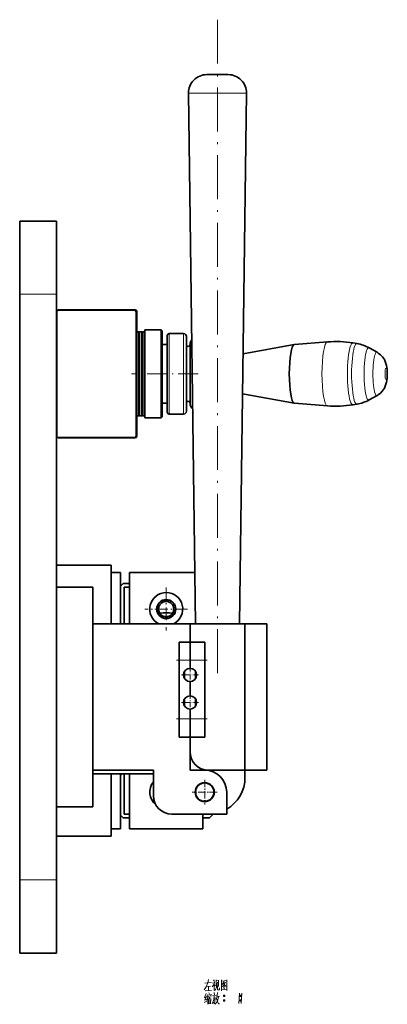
# Model space of a CAD drawing. Extents: x -161 to 1343, y -181 to 611.
# Tile 4 of 8: x 639 to 739, y 15 to 284. Entities that reach past the tile are written whole.
import ezdxf

# ---------------------------------------------------------------- set-up
doc = ezdxf.new("R2010")
doc.units = 0
doc.linetypes.add('DASHDOT', pattern=[18.5, 12, -3, 0.5, -3])

msp = doc.modelspace()

# ---------------------------------------------------------------- linework, layer by layer
at = {"color": 7, "linetype": 'DASHDOT', "lineweight": 13}
msp.add_line((692.58, 283.5), (692.58, 103.5), dxfattribs=at)
at = {"color": 7, "lineweight": 35, "ltscale": 0.071591}
msp.add_line((692.51, 268.5), (689.65, 268.5), dxfattribs=at)
at = {"color": 7, "lineweight": 35, "ltscale": 0.075053}
msp.add_line((695.51, 268.5), (692.51, 268.5), dxfattribs=at)
at = {"color": 7, "lineweight": 13, "ltscale": 0.193631}
msp.add_line((692.39, 263.43), (684.65, 263.43), dxfattribs=at)
at = {"color": 7, "lineweight": 35}
for p, q in [((686.58, 118.5), (684.65, 263.43)), ((698.58, 118.5), (700.51, 263.43)), ((638.58, 208.5), (638.58, 228.5)), ((648.58, 208.5), (648.58, 228.5)), ((638.58, 208.5), (638.58, 48.5)), ((648.58, 208.5), (648.58, 48.5)), ((648.68, 169.85), (648.68, 203.65)), ((649.08, 204.25), (670.08, 204.25)), ((649.18, 204.15), (669.88, 204.15)), ((670.38, 203.65), (670.38, 169.85)), ((670.58, 203.75), (670.58, 169.75)), ((670.08, 169.25), (649.08, 169.25)), ((669.88, 169.35), (649.18, 169.35)), ((658.58, 128.5), (658.58, 68.5)), ((685.08, 118.5), (658.58, 118.5)), ((658.58, 118.5), (658.58, 78.5)), ((700.08, 118.5), (700.08, 78.5)), ((706.08, 118.5), (706.08, 78.5)), ((682.08, 87.5), (682.08, 113.5)), ((689.08, 113.5), (689.08, 87.5)), ((688.58, 62.5), (668.58, 62.5)), ((638.58, 28.5), (638.58, 48.5)), ((648.58, 28.5), (648.58, 48.5))]:
    msp.add_line(p, q, dxfattribs=at)
at = {"color": 7, "lineweight": 13, "ltscale": 0.202991}
msp.add_line((700.51, 263.43), (692.39, 263.43), dxfattribs=at)
at = {"color": 7, "lineweight": 35, "ltscale": 0.25}
for p, q in [((638.58, 228.5), (648.58, 228.5)), ((648.58, 128.5), (658.58, 128.5)), ((700.08, 78.5), (690.08, 78.5)), ((648.58, 68.5), (658.58, 68.5)), ((638.58, 28.5), (648.58, 28.5))]:
    msp.add_line(p, q, dxfattribs=at)
at = {"color": 7, "lineweight": 13, "ltscale": 0.25}
for p, q in [((638.58, 208.5), (648.58, 208.5)), ((638.58, 48.5), (648.58, 48.5))]:
    msp.add_line(p, q, dxfattribs=at)
at = {"color": 7, "lineweight": 35, "ltscale": 0.012498}
msp.add_line((671.08, 198.25), (670.58, 198.25), dxfattribs=at)
at = {"color": 7, "lineweight": 35, "ltscale": 0.2875}
for p, q in [((671.08, 186.75), (671.08, 198.25)), ((671.28, 186.75), (671.28, 198.25)), ((671.88, 186.75), (671.88, 198.25)), ((672.08, 186.75), (672.08, 198.25)), ((672.68, 186.75), (672.68, 198.25)), ((671.08, 175.25), (671.08, 186.75)), ((671.28, 175.25), (671.28, 186.75)), ((671.88, 175.25), (671.88, 186.75)), ((672.08, 175.25), (672.08, 186.75)), ((672.68, 175.25), (672.68, 186.75))]:
    msp.add_line(p, q, dxfattribs=at)
at = {"color": 7, "lineweight": 35, "ltscale": 0.003536}
for p, q in [((671.18, 198.15), (671.08, 198.25)), ((671.98, 198.15), (671.88, 198.25)), ((671.18, 175.35), (671.08, 175.25)), ((671.98, 175.35), (671.88, 175.25))]:
    msp.add_line(p, q, dxfattribs=at)
at = {"color": 7, "lineweight": 35, "ltscale": 0.003535}
for p, q in [((671.18, 198.15), (671.28, 198.25)), ((671.98, 198.15), (672.08, 198.25)), ((672.78, 198.15), (672.68, 198.25)), ((671.18, 175.35), (671.28, 175.25)), ((671.98, 175.35), (672.08, 175.25)), ((672.78, 175.35), (672.68, 175.25))]:
    msp.add_line(p, q, dxfattribs=at)
at = {"color": 7, "lineweight": 35, "ltscale": 0.285}
for p, q in [((671.18, 186.75), (671.18, 198.15)), ((671.98, 186.75), (671.98, 198.15)), ((671.18, 175.35), (671.18, 186.75)), ((671.98, 175.35), (671.98, 186.75))]:
    msp.add_line(p, q, dxfattribs=at)
at = {"color": 7, "lineweight": 35, "ltscale": 0.014999}
for p, q in [((671.88, 198.25), (671.28, 198.25)), ((671.88, 175.25), (671.28, 175.25))]:
    msp.add_line(p, q, dxfattribs=at)
at = {"color": 7, "lineweight": 35, "ltscale": 0.015001}
for p, q in [((672.68, 198.25), (672.08, 198.25)), ((672.68, 175.25), (672.08, 175.25))]:
    msp.add_line(p, q, dxfattribs=at)
at = {"color": 7, "lineweight": 35, "ltscale": 0.3}
for p, q in [((672.78, 186.75), (672.78, 198.75)), ((677.23, 186.75), (677.23, 198.75)), ((672.78, 174.75), (672.78, 186.75)), ((677.23, 174.75), (677.23, 186.75))]:
    msp.add_line(p, q, dxfattribs=at)
at = {"color": 7, "lineweight": 35, "ltscale": 0.11125}
for p, q in [((677.23, 198.75), (672.78, 198.75)), ((677.23, 174.75), (672.78, 174.75))]:
    msp.add_line(p, q, dxfattribs=at)
at = {"color": 7, "lineweight": 35, "ltscale": 0.008839}
for p, q in [((677.48, 198.5), (677.23, 198.75)), ((677.48, 175), (677.23, 174.75))]:
    msp.add_line(p, q, dxfattribs=at)
at = {"color": 7, "lineweight": 35, "ltscale": 0.29375}
for p, q in [((677.48, 186.75), (677.48, 198.5)), ((677.48, 175), (677.48, 186.75))]:
    msp.add_line(p, q, dxfattribs=at)
at = {"color": 7, "lineweight": 35, "ltscale": 0.261888}
for p, q in [((678.88, 186.75), (678.88, 197.23)), ((678.88, 176.27), (678.88, 186.75))]:
    msp.add_line(p, q, dxfattribs=at)
at = {"color": 7, "lineweight": 13, "ltscale": 0.275}
for p, q in [((679.38, 186.75), (679.38, 197.75)), ((683.33, 186.75), (683.33, 197.75)), ((679.38, 175.75), (679.38, 186.75)), ((683.33, 175.75), (683.33, 186.75))]:
    msp.add_line(p, q, dxfattribs=at)
at = {"color": 7, "lineweight": 35, "ltscale": 0.09875}
for p, q in [((683.33, 197.75), (679.38, 197.75)), ((683.33, 175.75), (679.38, 175.75))]:
    msp.add_line(p, q, dxfattribs=at)
at = {"color": 7, "lineweight": 35, "ltscale": 0.25625}
for p, q in [((684.08, 186.75), (684.08, 197)), ((684.08, 176.5), (684.08, 186.75))]:
    msp.add_line(p, q, dxfattribs=at)
at = {"color": 7, "lineweight": 35, "ltscale": 0.034999}
for p, q in [((678.88, 194.75), (677.48, 194.75)), ((678.88, 178.75), (677.48, 178.75))]:
    msp.add_line(p, q, dxfattribs=at)
at = {"color": 7, "lineweight": 35, "ltscale": 0.204522}
for p, q in [((685.08, 186.75), (685.08, 194.93)), ((685.08, 178.57), (685.08, 186.75))]:
    msp.add_line(p, q, dxfattribs=at)
at = {"color": 7, "lineweight": 35, "ltscale": 0.354482}
msp.add_line((699.56, 192.26), (713.52, 194.75), dxfattribs=at)
at = {"color": 7, "lineweight": 35, "ltscale": 0.226519}
for p, q in [((713.55, 194.75), (722.58, 195.47)), ((713.55, 178.75), (722.58, 178.03))]:
    msp.add_line(p, q, dxfattribs=at)
at = {"color": 7, "lineweight": 35, "ltscale": 0.027931}
for p, q in [((730.66, 195.02), (729.56, 195.2)), ((730.66, 178.48), (729.56, 178.3))]:
    msp.add_line(p, q, dxfattribs=at)
at = {"color": 7, "lineweight": 35, "ltscale": 0.062286}
for p, q in [((736.13, 192.65), (733.96, 193.87)), ((736.13, 180.85), (733.96, 179.63))]:
    msp.add_line(p, q, dxfattribs=at)
at = {"color": 7, "linetype": 'DASHDOT', "lineweight": 13, "ltscale": 0.456509}
msp.add_line((687.32, 186.75), (669.06, 186.75), dxfattribs=at)
at = {"color": 7, "lineweight": 35, "ltscale": 0.358203}
msp.add_line((699.42, 181.27), (713.52, 178.75), dxfattribs=at)
at = {"color": 7, "lineweight": 35, "ltscale": 0.0125}
msp.add_line((671.08, 175.25), (670.58, 175.25), dxfattribs=at)
at = {"color": 7, "lineweight": 35, "ltscale": 0.375}
for p, q in [((663.58, 134.5), (648.58, 134.5)), ((700.08, 118.5), (685.08, 118.5)), ((668.58, 77.5), (668.58, 62.5)), ((680.08, 66.5), (695.08, 66.5)), ((663.58, 60.5), (648.58, 60.5))]:
    msp.add_line(p, q, dxfattribs=at)
at = {"color": 7, "lineweight": 35, "ltscale": 0.399999}
msp.add_line((663.58, 118.5), (663.58, 134.5), dxfattribs=at)
at = {"color": 7, "lineweight": 35, "ltscale": 0.062498}
for p, q in [((663.58, 132.5), (666.08, 132.5)), ((663.58, 62.5), (666.08, 62.5))]:
    msp.add_line(p, q, dxfattribs=at)
at = {"color": 7, "lineweight": 35, "ltscale": 0.349998}
for p, q in [((666.08, 118.5), (666.08, 132.5)), ((668.58, 118.5), (668.58, 132.5))]:
    msp.add_line(p, q, dxfattribs=at)
at = {"color": 7, "lineweight": 35, "ltscale": 0.445335}
msp.add_line((668.58, 132.5), (686.39, 132.5), dxfattribs=at)
at = {"color": 7, "lineweight": 35, "ltscale": 0.024749}
for p, q in [((666.08, 128.8), (666.78, 129.5)), ((666.78, 65.5), (666.08, 66.2)), ((691.08, 66.2), (690.38, 65.5))]:
    msp.add_line(p, q, dxfattribs=at)
at = {"color": 7, "lineweight": 35, "ltscale": 0.045001}
for p, q in [((666.78, 129.5), (668.58, 129.5)), ((668.58, 65.5), (666.78, 65.5))]:
    msp.add_line(p, q, dxfattribs=at)
at = {"color": 7, "lineweight": 35, "ltscale": 0.257497}
msp.add_line((666.08, 118.5), (666.08, 128.8), dxfattribs=at)
at = {"color": 7, "lineweight": 35, "ltscale": 0.0375}
for p, q in [((667.08, 128.5), (668.58, 128.5)), ((668.58, 66.5), (667.08, 66.5))]:
    msp.add_line(p, q, dxfattribs=at)
at = {"color": 7, "lineweight": 35, "ltscale": 0.249998}
msp.add_line((667.08, 118.5), (667.08, 128.5), dxfattribs=at)
at = {"color": 7, "linetype": 'DASHDOT', "lineweight": 13, "ltscale": 0.2925}
for p, q in [((678.58, 128.35), (678.58, 116.65)), ((684.43, 122.5), (672.73, 122.5))]:
    msp.add_line(p, q, dxfattribs=at)
at = {"color": 7, "lineweight": 35, "ltscale": 0.125}
for p, q in [((685.08, 118.5), (685.08, 113.5)), ((685.08, 118.5), (685.08, 113.5)), ((685.08, 108.5), (685.08, 113.5)), ((685.08, 113.5), (685.08, 108.5)), ((685.08, 87.5), (685.08, 92.5)), ((685.08, 92.5), (685.08, 87.5)), ((685.08, 83.5), (685.08, 78.5)), ((658.58, 77.5), (663.58, 77.5))]:
    msp.add_line(p, q, dxfattribs=at)
at = {"color": 7, "lineweight": 35, "ltscale": 0.15}
for p, q in [((700.08, 118.5), (706.08, 118.5)), ((700.08, 78.5), (706.08, 78.5)), ((695.08, 66.5), (695.08, 72.5))]:
    msp.add_line(p, q, dxfattribs=at)
at = {"color": 7, "lineweight": 35, "ltscale": 0.075}
for p, q in [((685.08, 113.5), (682.08, 113.5)), ((685.08, 87.5), (682.08, 87.5)), ((687.08, 66.5), (690.08, 66.5))]:
    msp.add_line(p, q, dxfattribs=at)
at = {"color": 7, "lineweight": 35, "ltscale": 0.1}
for p, q in [((685.08, 113.5), (689.08, 113.5)), ((685.08, 87.5), (685.08, 83.5)), ((685.08, 87.5), (689.08, 87.5)), ((689.08, 78.5), (685.08, 78.5))]:
    msp.add_line(p, q, dxfattribs=at)
at = {"color": 7, "linetype": 'DASHDOT', "lineweight": 13, "ltscale": 0.210001}
for p, q in [((681.38, 108.5), (689.78, 108.5)), ((681.38, 92.5), (689.78, 92.5))]:
    msp.add_line(p, q, dxfattribs=at)
at = {"color": 7, "lineweight": 13, "ltscale": 0.075}
for p, q in [((685.08, 108.5), (682.08, 108.5)), ((685.08, 92.5), (682.08, 92.5))]:
    msp.add_line(p, q, dxfattribs=at)
at = {"color": 7, "lineweight": 35, "ltscale": 0.055}
for p, q in [((685.08, 108.5), (685.08, 106.3)), ((685.08, 106.3), (685.08, 108.5))]:
    msp.add_line(p, q, dxfattribs=at)
at = {"color": 7, "lineweight": 13, "ltscale": 0.1}
for p, q in [((685.08, 108.5), (689.08, 108.5)), ((685.08, 92.5), (689.08, 92.5))]:
    msp.add_line(p, q, dxfattribs=at)
at = {"color": 7, "lineweight": 35, "ltscale": 0.049746}
for p, q in [((683.58, 105.49), (683.58, 103.51)), ((683.58, 97.99), (683.58, 96.01))]:
    msp.add_line(p, q, dxfattribs=at)
at = {"color": 7, "linetype": 'DASHDOT', "lineweight": 13, "ltscale": 0.117}
for p, q in [((685.08, 106.84), (685.08, 102.16)), ((687.42, 104.5), (682.74, 104.5)), ((687.42, 97), (682.74, 97)), ((685.08, 99.34), (685.08, 94.66))]:
    msp.add_line(p, q, dxfattribs=at)
at = {"color": 7, "lineweight": 35, "ltscale": 0.049753}
for p, q in [((686.58, 105.5), (686.58, 103.5)), ((686.58, 98), (686.58, 96))]:
    msp.add_line(p, q, dxfattribs=at)
at = {"color": 7, "lineweight": 35, "ltscale": 0.0975}
for p, q in [((685.08, 102.7), (685.08, 98.8)), ((685.08, 98.8), (685.08, 102.7))]:
    msp.add_line(p, q, dxfattribs=at)
at = {"color": 7, "lineweight": 35, "ltscale": 0.0675}
for p, q in [((685.08, 95.2), (685.08, 92.5)), ((685.08, 92.5), (685.08, 95.2))]:
    msp.add_line(p, q, dxfattribs=at)
at = {"color": 7, "lineweight": 35, "ltscale": 0.225}
msp.add_line((685.08, 87.5), (685.08, 78.5), dxfattribs=at)
at = {"color": 7, "lineweight": 35, "ltscale": 0.4125}
msp.add_line((675.08, 78.5), (658.58, 78.5), dxfattribs=at)
at = {"color": 7, "lineweight": 35, "ltscale": 0.175}
msp.add_line((675.08, 78.5), (675.08, 71.5), dxfattribs=at)
at = {"color": 7, "lineweight": 35, "ltscale": 0.05}
msp.add_line((700.08, 76.5), (700.08, 78.5), dxfattribs=at)
at = {"color": 7, "lineweight": 35, "ltscale": 0.425}
msp.add_line((663.58, 77.5), (663.58, 60.5), dxfattribs=at)
at = {"color": 7, "lineweight": 35, "ltscale": 0.287502}
msp.add_line((663.58, 77.5), (675.08, 77.5), dxfattribs=at)
at = {"color": 7, "lineweight": 35, "ltscale": 0.017678}
msp.add_line((666.08, 77), (666.58, 77.5), dxfattribs=at)
at = {"color": 7, "lineweight": 35, "ltscale": 0.375001}
msp.add_line((666.08, 62.5), (666.08, 77.5), dxfattribs=at)
at = {"color": 7, "lineweight": 35, "ltscale": 0.27}
msp.add_line((666.08, 66.2), (666.08, 77), dxfattribs=at)
at = {"color": 7, "lineweight": 35, "ltscale": 0.275001}
msp.add_line((667.08, 66.5), (667.08, 77.5), dxfattribs=at)
at = {"color": 7, "linetype": 'DASHDOT', "lineweight": 13, "ltscale": 0.169}
for p, q in [((689.08, 75.88), (689.08, 69.12)), ((692.46, 72.5), (685.7, 72.5))]:
    msp.add_line(p, q, dxfattribs=at)
at = {"color": 7, "lineweight": 35, "ltscale": 0.100001}
msp.add_line((688.58, 66.5), (688.58, 62.5), dxfattribs=at)
at = {"color": 7, "lineweight": 35, "ltscale": 0.044998}
msp.add_line((690.38, 65.5), (688.58, 65.5), dxfattribs=at)
at = {"color": 7, "lineweight": 35, "ltscale": 0.007502}
msp.add_line((691.08, 66.5), (691.08, 66.2), dxfattribs=at)
at = {"color": 7, "lineweight": 35}
for points in [[(738.93, 186.75), (738.86, 188.06), (738.71, 189.04), (738.47, 189.86), (738.12, 190.64), (737.62, 191.38), (737.06, 191.98), (736.46, 192.45), (736.13, 192.65)], [(738.93, 186.75), (738.86, 185.44), (738.71, 184.46), (738.47, 183.64), (738.12, 182.86), (737.62, 182.12), (737.06, 181.52), (736.46, 181.05), (736.13, 180.85)]]:
    msp.add_lwpolyline(points, dxfattribs=at)
at = {"color": 7, "lineweight": 13}
for points in [[(689.45, 19.33), (688.89, 18.45)], [(689.1, 20.31), (690.92, 20.45)], [(689.91, 20.38), (689.45, 19.33)], [(689.59, 19.4), (690.68, 19.5)], [(690.12, 21.32), (689.91, 20.38)], [(690.12, 19.43), (690.08, 18.24)], [(691.8, 20.55), (691.62, 20.06), (691.13, 19.33)], [(691.17, 20.34), (691.73, 20.41)], [(691.45, 21.22), (691.73, 20.8)], [(691.62, 20.06), (691.62, 18.28)], [(691.62, 19.89), (691.94, 19.57)], [(692.01, 18.56), (692.25, 18.91)], [(692.22, 21.18), (692.22, 19.5)], [(692.88, 21.01), (692.22, 20.94)], [(692.43, 19.54), (692.25, 18.91)], [(692.53, 20.59), (692.43, 19.54)], [(692.57, 18.56), (692.57, 19.64)], [(692.81, 19.43), (692.88, 21.11)], [(693.13, 19.08), (693.13, 18.45)], [(693.65, 21.22), (693.65, 19.75), (693.65, 18.24)], [(693.65, 21.18), (693.65, 19.78), (693.65, 18.38)], [(695.12, 21.04), (693.65, 20.9)], [(693.72, 19.29), (694.21, 19.71)], [(694.42, 20.76), (693.86, 19.96)], [(694.18, 20.2), (694.88, 19.47)], [(694.18, 19.12), (694.53, 18.73)], [(694.21, 20.41), (694.67, 20.48)], [(694.21, 19.71), (694.42, 19.99)], [(694.28, 19.5), (694.53, 19.22)], [(694.42, 19.99), (694.77, 20.62)], [(694.88, 19.47), (695.05, 19.5)], [(695.09, 18.42), (695.09, 19.78), (695.12, 21.18)], [(689.42, 16.46), (689, 16.32)], [(689.49, 17.47), (689.03, 16.39)], [(689.56, 16.7), (689.1, 15.69)], [(689.21, 18.21), (690.92, 18.31)], [(689.87, 16.18), (689.56, 15.69)], [(689.8, 17.16), (689.7, 16.6)], [(689.8, 17.02), (690.85, 17.16)], [(690.05, 16.74), (689.87, 16.18)], [(689.91, 16.25), (689.91, 14.53)], [(690.12, 16.46), (690.82, 16.56)], [(690.19, 17.65), (690.36, 17.26)], [(690.43, 16.49), (690.36, 15.93)], [(690.89, 17.26), (690.75, 16.81)], [(691.66, 16.88), (691.55, 15.97), (691.45, 15.55), (691.13, 14.67)], [(691.17, 16.81), (692.22, 16.95)], [(691.97, 16.39), (691.87, 15.55), (691.73, 14.71), (691.52, 14.99)], [(691.59, 16.21), (691.97, 16.28)], [(691.66, 17.72), (691.76, 17.16)], [(691.73, 18.28), (692.01, 18.56)], [(692.36, 16.39), (692.18, 15.83)], [(692.29, 16.14), (692.85, 14.71)], [(692.5, 17.02), (692.36, 16.39)], [(692.43, 16.63), (693.13, 16.77)], [(692.57, 17.75), (692.5, 17.02)], [(692.71, 18.45), (692.57, 18.56)], [(692.85, 16.7), (692.64, 15.76)], [(693.13, 18.45), (692.71, 18.45)], [(693.65, 18.49), (695.02, 18.59)], [(694.18, 16.84), (694.56, 16.84)], [(694.21, 16.95), (694.53, 16.95)], [(694.21, 16.7), (694.53, 16.7)], [(695.09, 18.31), (695.09, 18.42), (695.02, 18.59)], [(698.62, 17.58), (698.52, 16.18), (698.41, 14.78)], [(698.62, 16.84), (699.01, 16.84)], [(698.66, 16.95), (698.97, 16.95)], [(698.66, 16.7), (698.97, 16.7)], [(699.22, 17.58), (699.11, 16.18), (699.01, 14.78)], [(688.96, 15.02), (689.66, 15.41)], [(689.07, 15.69), (689.59, 15.86)], [(690.19, 16.04), (690.22, 14.64)], [(690.19, 15.93), (690.71, 16)], [(690.22, 15.37), (690.61, 15.44)], [(690.68, 14.88), (690.26, 14.81)], [(690.75, 16.11), (690.68, 14.71)], [(692.36, 15.13), (691.97, 14.6)], [(692.64, 15.76), (692.36, 15.13)], [(692.85, 14.71), (693.16, 14.71)], [(694.18, 15.58), (694.56, 15.58)], [(694.21, 15.69), (694.53, 15.69)], [(694.21, 15.44), (694.53, 15.44)], [(698.62, 15.58), (699.01, 15.58)], [(698.66, 15.69), (698.97, 15.69)], [(698.66, 15.44), (698.97, 15.44)]]:
    msp.add_lwpolyline(points, dxfattribs=at)
for points in [[(694.28, 16.63), (694.46, 16.63), (694.56, 16.74), (694.56, 16.91), (694.46, 17.02), (694.28, 17.02), (694.18, 16.91), (694.18, 16.74)], [(698.73, 16.63), (698.9, 16.63), (699.01, 16.74), (699.01, 16.91), (698.9, 17.02), (698.73, 17.02), (698.62, 16.91), (698.62, 16.74)], [(694.28, 15.37), (694.46, 15.37), (694.56, 15.48), (694.56, 15.65), (694.46, 15.76), (694.28, 15.76), (694.18, 15.65), (694.18, 15.48)], [(698.73, 15.37), (698.9, 15.37), (699.01, 15.48), (699.01, 15.65), (698.9, 15.76), (698.73, 15.76), (698.62, 15.65), (698.62, 15.48)]]:
    msp.add_lwpolyline(points, close=True, dxfattribs=at)
at = {"color": 7, "lineweight": 35}
for centre, radius in [((678.58, 122.5), 2.6), ((678.58, 122.5), 2.5), ((678.58, 122.5), 2.07), ((689.08, 72.5), 2.6), ((689.08, 72.5), 2.5)]:
    msp.add_circle(centre, radius, dxfattribs=at)
for centre, radius, start, end in [((689.65, 263.5), 5, 89.8735, 180.7447), ((695.51, 263.5), 5, 359.2361, 90.0336), ((649.08, 203.75), 0.5, 90, 178.5956), ((649.18, 203.65), 0.5, 90, 180), ((669.88, 203.65), 0.5, 0, 90), ((670.08, 203.75), 0.5, 0, 90), ((679.38, 197.25), 0.501, 90.0565, 182.7175), ((683.33, 197), 0.751, 358.2108, 89.9763), ((684.58, 194.75), 0.5, 182.1812, 269.9699), ((684.58, 194.75), 0.5, 270.0301, 357.8188), ((686.58, 194.95), 1.5, 133.5829, 180.7058), ((724.92, 166.21), 29.36, 80.9128, 94.5721), ((729.09, 185.2), 9.94, 60.6547, 80.9147), ((684.58, 178.75), 0.5, 90.0301, 177.8188), ((684.58, 178.75), 0.5, 2.1812, 89.9699), ((686.58, 178.55), 1.5, 179.2812, 238.5044), ((724.92, 207.29), 29.36, 265.4279, 279.0871), ((729.09, 188.3), 9.94, 279.0853, 299.3432), ((679.38, 176.25), 0.501, 177.2825, 269.9435), ((683.33, 176.5), 0.751, 270.0237, 1.7892), ((649.08, 169.75), 0.5, 181.4044, 270), ((649.18, 169.85), 0.5, 180, 270), ((669.88, 169.85), 0.5, 270, 360), ((670.08, 169.75), 0.5, 270, 360), ((678.58, 122.5), 4.5, 297.268, 242.7319), ((678.58, 111.5), 10, 80.1052, 99.8946), ((685.08, 104.5), 1.8, 90, 270), ((685.08, 104.5), 1.8, 270, 90), ((685.08, 97), 1.8, 90, 270), ((685.08, 97), 1.8, 270, 90), ((690.08, 83.5), 5, 180, 270), ((689.08, 72.5), 6, 0, 90), ((678.58, 72.5), 4.5, 141.0567, 231.009), ((690.08, 76.5), 10, 300.0001, 360), ((680.08, 71.5), 5, 180, 270), ((687.08, 71.5), 5, 269.8842, 270), ((690.08, 76.5), 10, 270, 270.0819)]:
    msp.add_arc(centre, radius, start, end, dxfattribs=at)
for start_param, end_param in [(0.030959, 3.110634), (0.013895, 0.030959), (3.110634, 3.127698)]:
    msp.add_ellipse((713.57, 186.75), major_axis=(0, 8), ratio=0.173648, start_param=start_param, end_param=end_param, dxfattribs=at)
at = {"color": 7, "lineweight": 13}
for centre, major_axis, start_param, end_param in [((722.6, 186.75), (0, 8.72), 0.013895, 3.127698), ((729.52, 186.75), (0, 8.45), 6.255396, 9.452471), ((730.62, 186.75), (0, 8.27), 6.255396, 9.452568), ((733.84, 186.75), (0, 7.15), 6.185843, 9.521768), ((736.03, 186.75), (0, 5.93), 6.185843, 9.52212), ((738.58, 186.75), (0, 1.55), 1.570796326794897, 7.853981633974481)]:
    msp.add_ellipse(centre, major_axis=major_axis, ratio=0.173648, start_param=start_param, end_param=end_param, dxfattribs=at)

doc.saveas('drawing.dxf')
